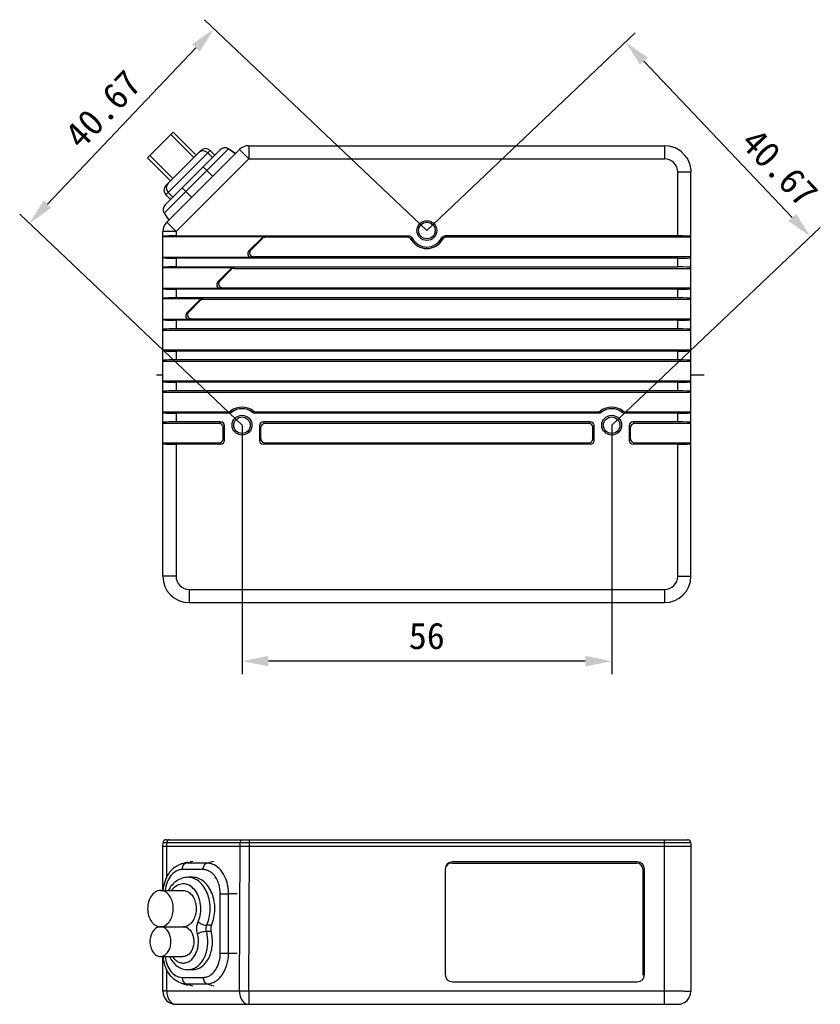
# Model space of a CAD drawing. Header units: millimetres. Extents: x 981 to 1872, y 361 to 991.
# Tile 16 of 62: x 1313 to 1434, y 508 to 658. Entities that reach past the tile are written whole.
import ezdxf

# ---------------------------------------------------------------- set-up
doc = ezdxf.new("R2010")
doc.units = ezdxf.units.MM
doc.header["$LTSCALE"] = 46.2
doc.header["$PDMODE"] = 3
doc.header["$PDSIZE"] = 0.3
doc.layers.get('0').update_dxf_attribs({"linetype": 'CONTINUOUS'})
doc.layers.get('Defpoints').update_dxf_attribs({"linetype": 'CONTINUOUS'})
doc.styles.get("Standard").update_dxf_attribs({"font": 'simfang.ttf'})
doc.dimstyles.new('DIMSTYLE_1', dxfattribs={"dimtxt": 4, "dimasz": 4, "dimexe": 2, "dimexo": 0, "dimgap": 0.5, "dimtad": 1, "dimdsep": 46, "dimtxsty": 'Standard', "dimblk": '_FILLED', "dimblk1": '_FILLED', "dimblk2": '_FILLED', "dimcen": 0.09, "dimazin": 2, "dimtp": 0.3, "dimtm": 0.3, "dimtfac": 1, "dimtofl": 0, "dimtmove": 0, "dimatfit": 3, "dimldrblk": '_FILLED', "dimfxl": 1, "dimtolj": 1, "dimarcsym": 0})

# ---------------------------------------------------------------- blocks, each defined once
blk = doc.blocks.new('_FILLED')
at = {"color": 0, "linetype": 'ByBlock'}
blk.add_solid([(0, 0), (-1, 0.2), (-1, -0.2)], dxfattribs=at)
blk = doc.blocks.new('*D34')
at = {"color": 0, "linetype": 'Continuous', "lineweight": -2, "transparency": 16777216}
for p, q in [((1346.77, 596.2), (1346.77, 558.43)), ((1402.77, 596.2), (1402.77, 558.43)), ((1398.77, 560.43), (1350.77, 560.43))]:
    blk.add_line(p, q, dxfattribs=at)
at = {"layer": 'Defpoints', "color": 0, "linetype": 'Continuous', "transparency": 16777216}
for p in [(1346.77, 596.2), (1402.77, 596.2), (1346.77, 560.43)]:
    blk.add_point(p, dxfattribs=at)
at = {"color": 0, "linetype": 'Continuous', "lineweight": -2, "transparency": 16777216, "xscale": 4, "yscale": 4, "zscale": 4, "rotation": 180}
blk.add_blockref('_FILLED', (1346.77, 560.43), dxfattribs=at)
at = {"color": 0, "linetype": 'Continuous', "lineweight": -2, "transparency": 16777216, "xscale": 4, "yscale": 4, "zscale": 4}
blk.add_blockref('_FILLED', (1402.77, 560.43), dxfattribs=at)
at = {"color": 0, "linetype": 'Continuous', "transparency": 16777216, "insert": (1374.76, 566.26), "char_height": 4, "attachment_point": 2, "line_spacing_factor": 0.9}
blk.add_mtext('\\A1;56', dxfattribs=at)
blk = doc.blocks.new('*D35')
at = {"color": 0, "linetype": 'Continuous', "lineweight": -2, "transparency": 16777216}
for p, q in [((1374.77, 625.7), (1406.33, 655.66)), ((1430.13, 627.68), (1407.64, 651.38)), ((1402.77, 596.2), (1434.33, 626.16))]:
    blk.add_line(p, q, dxfattribs=at)
at = {"layer": 'Defpoints', "color": 0, "linetype": 'Continuous', "transparency": 16777216}
for p in [(1404.88, 654.28), (1374.77, 625.7), (1402.77, 596.2)]:
    blk.add_point(p, dxfattribs=at)
at = {"color": 0, "linetype": 'Continuous', "lineweight": -2, "transparency": 16777216, "xscale": 4, "yscale": 4, "zscale": 4}
for p, rotation in [((1404.88, 654.28), 133.5055844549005), ((1432.88, 624.78), 313.5055844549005)]:
    blk.add_blockref('_FILLED', p, dxfattribs=dict(at, rotation=rotation))
at = {"color": 0, "linetype": 'Continuous', "transparency": 16777216, "insert": (1429.67, 636.63), "char_height": 4, "attachment_point": 2, "rotation": 313.5056, "line_spacing_factor": 0.9}
blk.add_mtext('\\A1;40.67', dxfattribs=at)
blk = doc.blocks.new('*D36')
at = {"color": 0, "linetype": 'Continuous', "lineweight": -2, "transparency": 16777216}
for p, q in [((1374.77, 625.7), (1341.09, 657.66)), ((1339.79, 653.38), (1317.3, 629.68)), ((1346.77, 596.2), (1313.09, 628.16))]:
    blk.add_line(p, q, dxfattribs=at)
at = {"layer": 'Defpoints', "color": 0, "linetype": 'Continuous', "transparency": 16777216}
for p in [(1314.54, 626.78), (1374.77, 625.7), (1346.77, 596.2)]:
    blk.add_point(p, dxfattribs=at)
at = {"color": 0, "linetype": 'Continuous', "lineweight": -2, "transparency": 16777216, "xscale": 4, "yscale": 4, "zscale": 4}
for p, rotation in [((1342.54, 656.28), 46.49425163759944), ((1314.54, 626.78), 226.4942516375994)]:
    blk.add_blockref('_FILLED', p, dxfattribs=dict(at, rotation=rotation))
at = {"color": 0, "linetype": 'Continuous', "transparency": 16777216, "insert": (1324.23, 645.46), "char_height": 4, "attachment_point": 2, "rotation": 46.4943, "line_spacing_factor": 0.9}
blk.add_mtext('\\A1;40.67', dxfattribs=at)

msp = doc.modelspace()

# ---------------------------------------------------------------- linework, layer by layer
at = {"linetype": 'Continuous'}
for p, q in [((1332.467, 636.707), (1336.356, 640.596)), ((1336.356, 640.596), (1339.821, 637.131)), ((1336, 640.239), (1339.465, 636.775)), ((1334.97, 628.331), (1344.724, 638.086)), ((1335.101, 629.583), (1343.473, 637.954)), ((1335.225, 632.535), (1340.528, 637.838)), ((1335.225, 631.12), (1341.942, 637.838)), ((1335.353, 626.961), (1346.37, 637.978)), ((1342.293, 636.775), (1341.586, 637.482)), ((1342.649, 637.131), (1341.942, 637.838)), ((1344.724, 638.086), (1344.729, 638.091)), ((1344.724, 638.086), (1345.788, 637.395)), ((1345.792, 637.4), (1344.729, 638.091)), ((1346.37, 637.978), (1347.784, 636.564)), ((1347.784, 638.564), (1347.784, 636.564)), ((1347.784, 638.564), (1410.767, 638.564)), ((1410.767, 638.564), (1410.767, 636.564)), ((1332.467, 636.707), (1335.932, 633.242)), ((1332.818, 637.057), (1336.283, 633.593)), ((1336.767, 625.546), (1347.784, 636.564)), ((1347.784, 636.564), (1410.767, 636.564)), ((1340.876, 635.357), (1341.435, 634.797)), ((1341.435, 634.797), (1342.312, 633.92)), ((1414.767, 634.564), (1412.767, 634.564)), ((1412.767, 624.896), (1412.767, 634.564)), ((1414.767, 573.296), (1414.767, 634.564)), ((1336.283, 630.764), (1335.576, 631.471)), ((1337.694, 632.175), (1338.254, 631.615)), ((1338.254, 631.615), (1339.13, 630.738)), ((1335.932, 630.413), (1335.225, 631.12)), ((1334.97, 628.331), (1335.66, 627.268)), ((1335.353, 626.961), (1336.767, 625.546)), ((1334.767, 573.296), (1334.767, 625.546)), ((1336.767, 625.546), (1334.767, 625.546)), ((1336.767, 625.546), (1336.767, 624.896)), ((1334.767, 624.791), (1350.222, 624.791)), ((1336.767, 624.896), (1372.002, 624.896)), ((1347.806, 622.623), (1349.798, 624.615)), ((1348.097, 622.744), (1349.848, 624.495)), ((1349.848, 624.495), (1349.798, 624.615)), ((1350.272, 624.67), (1350.222, 624.791)), ((1371.866, 624.67), (1350.272, 624.67)), ((1412.767, 624.896), (1377.532, 624.896)), ((1414.767, 624.67), (1377.668, 624.67)), ((1347.806, 622.623), (1348.097, 622.744)), ((1348.23, 621.601), (1334.767, 621.601)), ((1336.767, 621.496), (1336.767, 620.196)), ((1412.767, 621.496), (1336.767, 621.496)), ((1348.23, 621.601), (1348.521, 621.721)), ((1414.767, 621.721), (1348.521, 621.721)), ((1412.767, 620.196), (1412.767, 621.496)), ((1334.767, 620.091), (1345.522, 620.091)), ((1336.767, 620.196), (1412.767, 620.196)), ((1343.106, 617.923), (1345.098, 619.915)), ((1343.397, 618.044), (1345.148, 619.795)), ((1345.148, 619.795), (1345.098, 619.915)), ((1345.572, 619.97), (1345.522, 620.091)), ((1345.572, 619.97), (1414.767, 619.97)), ((1343.106, 617.923), (1343.397, 618.044)), ((1343.53, 616.901), (1334.767, 616.901)), ((1412.767, 616.796), (1336.767, 616.796)), ((1336.767, 616.796), (1336.767, 615.496)), ((1343.53, 616.901), (1343.821, 617.021)), ((1343.821, 617.021), (1414.767, 617.021)), ((1412.767, 615.496), (1412.767, 616.796)), ((1334.767, 615.391), (1340.822, 615.391)), ((1412.767, 615.496), (1336.767, 615.496)), ((1338.406, 613.223), (1340.398, 615.215)), ((1338.697, 613.344), (1340.448, 615.095)), ((1340.448, 615.095), (1340.398, 615.215)), ((1340.872, 615.27), (1340.822, 615.391)), ((1414.767, 615.27), (1340.872, 615.27)), ((1338.83, 612.201), (1334.767, 612.201)), ((1412.767, 612.096), (1336.767, 612.096)), ((1336.767, 612.096), (1336.767, 610.796)), ((1338.406, 613.223), (1338.697, 613.344)), ((1338.83, 612.201), (1339.121, 612.321)), ((1339.121, 612.321), (1414.767, 612.321)), ((1412.767, 610.796), (1412.767, 612.096)), ((1414.767, 610.57), (1334.767, 610.57)), ((1412.767, 610.796), (1336.767, 610.796)), ((1334.767, 607.621), (1414.767, 607.621)), ((1412.767, 607.396), (1336.767, 607.396)), ((1336.767, 607.396), (1336.767, 606.096)), ((1412.767, 606.096), (1336.767, 606.096)), ((1412.767, 606.096), (1412.767, 607.396)), ((1414.767, 605.87), (1334.767, 605.87)), ((1334.767, 603.796), (1333.829, 603.796)), ((1416.777, 603.796), (1414.767, 603.796)), ((1334.767, 602.921), (1414.767, 602.921)), ((1412.767, 602.696), (1336.767, 602.696)), ((1336.767, 602.696), (1336.767, 601.396)), ((1412.767, 601.396), (1412.767, 602.696)), ((1414.767, 601.17), (1334.767, 601.17)), ((1412.767, 601.396), (1336.767, 601.396)), ((1334.767, 598.221), (1344.726, 598.221)), ((1344.805, 597.996), (1336.767, 597.996)), ((1336.767, 597.996), (1336.767, 596.696)), ((1400.805, 597.996), (1348.729, 597.996)), ((1348.808, 598.221), (1400.726, 598.221)), ((1412.767, 597.996), (1404.729, 597.996)), ((1404.808, 598.221), (1414.767, 598.221)), ((1412.767, 596.696), (1412.767, 597.996)), ((1343.304, 596.47), (1334.767, 596.47)), ((1343.529, 596.696), (1336.767, 596.696)), ((1343.529, 596.696), (1343.304, 596.47)), ((1344.128, 596.097), (1343.903, 595.871)), ((1343.903, 594.12), (1343.903, 595.871)), ((1344.128, 593.895), (1344.128, 596.097)), ((1349.631, 595.871), (1349.406, 596.097)), ((1349.406, 596.097), (1349.406, 593.895)), ((1349.631, 594.12), (1349.631, 595.871)), ((1399.529, 596.696), (1350.005, 596.696)), ((1350.23, 596.47), (1350.005, 596.696)), ((1399.304, 596.47), (1350.23, 596.47)), ((1399.529, 596.696), (1399.304, 596.47)), ((1400.128, 596.097), (1399.903, 595.871)), ((1399.903, 594.12), (1399.903, 595.871)), ((1400.128, 593.895), (1400.128, 596.097)), ((1405.631, 595.871), (1405.406, 596.097)), ((1405.406, 596.097), (1405.406, 593.895)), ((1405.631, 594.12), (1405.631, 595.871)), ((1412.767, 596.696), (1406.005, 596.696)), ((1406.23, 596.47), (1406.005, 596.696)), ((1414.767, 596.47), (1406.23, 596.47)), ((1343.903, 594.12), (1344.128, 593.895)), ((1349.406, 593.895), (1349.631, 594.12)), ((1399.903, 594.12), (1400.128, 593.895)), ((1405.406, 593.895), (1405.631, 594.12)), ((1334.767, 593.521), (1343.304, 593.521)), ((1343.529, 593.296), (1336.767, 593.296)), ((1336.767, 593.296), (1336.767, 573.296)), ((1343.304, 593.521), (1343.529, 593.296)), ((1350.005, 593.296), (1350.23, 593.521)), ((1399.529, 593.296), (1350.005, 593.296)), ((1350.23, 593.521), (1399.304, 593.521)), ((1399.304, 593.521), (1399.529, 593.296)), ((1406.005, 593.296), (1406.23, 593.521)), ((1412.767, 593.296), (1406.005, 593.296)), ((1406.23, 593.521), (1414.767, 593.521)), ((1412.767, 573.296), (1412.767, 593.296)), ((1336.767, 573.296), (1334.767, 573.296)), ((1412.767, 573.296), (1414.767, 573.296)), ((1338.767, 571.296), (1410.767, 571.296)), ((1338.767, 571.296), (1338.767, 569.296)), ((1410.767, 571.296), (1410.767, 569.296)), ((1338.767, 569.296), (1410.767, 569.296)), ((1334.791, 532.363), (1334.804, 532.876)), ((1414.73, 532.876), (1334.804, 532.876)), ((1335.304, 533.363), (1414.23, 533.363)), ((1335.37, 532.363), (1335.379, 532.876)), ((1346.498, 532.363), (1346.508, 532.876)), ((1347.895, 532.363), (1347.895, 533.363)), ((1410.767, 508.413), (1410.767, 533.363)), ((1414.73, 532.876), (1414.743, 532.363)), ((1334.767, 525.663), (1334.767, 532.363)), ((1334.767, 532.363), (1414.767, 532.363)), ((1335.353, 527.588), (1335.353, 532.363)), ((1346.37, 510.437), (1346.481, 532.363)), ((1347.784, 510.437), (1347.895, 532.363)), ((1414.767, 532.363), (1414.767, 510.413)), ((1337.563, 529.706), (1338.581, 530.019)), ((1338.264, 529.812), (1339.33, 530.133)), ((1341.446, 529.809), (1342.512, 530.129)), ((1406.636, 530.013), (1378.636, 530.013)), ((1338.264, 529.812), (1337.563, 529.706)), ((1340.885, 528.83), (1337.703, 528.834)), ((1341.446, 529.809), (1338.264, 529.812)), ((1377.536, 528.913), (1377.536, 512.913)), ((1378.536, 529.813), (1406.536, 529.813)), ((1407.536, 512.813), (1407.536, 528.813)), ((1407.736, 512.913), (1407.736, 528.913)), ((1339.291, 527.663), (1338.584, 527.663)), ((1334.412, 525.663), (1337.876, 525.663)), ((1343.473, 516.158), (1343.478, 525.158)), ((1343.478, 525.158), (1344.729, 525.157)), ((1344.724, 516.157), (1344.729, 525.157)), ((1346.022, 525.157), (1344.729, 525.157)), ((1334.41, 520.163), (1337.875, 520.163)), ((1338.613, 519.931), (1338.577, 519.931)), ((1338.613, 519.931), (1338.613, 519.905)), ((1341.372, 519.488), (1342.079, 519.488)), ((1342.137, 520.39), (1341.43, 520.39)), ((1334.409, 515.663), (1337.874, 515.663)), ((1334.767, 510.413), (1334.767, 515.663)), ((1343.473, 516.158), (1344.724, 516.157)), ((1344.724, 516.157), (1346.017, 516.157)), ((1335.353, 510.437), (1335.353, 513.731)), ((1339.288, 513.663), (1338.581, 513.663)), ((1337.694, 512.495), (1340.876, 512.491)), ((1335.353, 510.437), (1346.37, 510.437)), ((1337.558, 511.623), (1338.254, 511.517)), ((1337.558, 511.623), (1338.576, 511.31)), ((1338.254, 511.517), (1341.435, 511.513)), ((1338.254, 511.517), (1339.32, 511.196)), ((1341.435, 511.513), (1342.502, 511.193)), ((1347.784, 510.437), (1347.784, 508.413)), ((1347.784, 510.437), (1410.767, 510.437)), ((1378.636, 511.813), (1406.636, 511.813)), ((1336.767, 508.413), (1412.767, 508.413))]:
    msp.add_line(p, q, dxfattribs=at)
msp.add_lwpolyline([(1414.147, 636.703), (1413.911, 637.036), (1413.222, 637.721), (1412.39, 638.22), (1411.468, 638.502), (1410.767, 638.564)], dxfattribs=at)
for centre, radius in [((1374.767, 625.696), 1.5), ((1374.767, 625.696), 1.25), ((1346.767, 596.196), 1.5), ((1346.767, 596.196), 1.25), ((1402.767, 596.196), 1.5), ((1402.767, 596.196), 1.25)]:
    msp.add_circle(centre, radius, dxfattribs=at)
for centre, radius, start, end in [((1340.879, 636.775), 1, 45, 135), ((1341.235, 637.131), 1, 45, 135), ((1344.18, 637.247), 1, 57, 135), ((1344.185, 637.252), 1, 57, 135), ((1347.784, 636.564), 2, 90.00177, 134.99823), ((1410.767, 634.564), 2, 359.99841, 89.99704), ((1336.283, 632.178), 1, 135, 225), ((1335.932, 631.828), 1, 135, 225), ((1335.808, 628.876), 1, 135, 213), ((1336.767, 625.546), 2, 135, 180), ((1382.631, 618.364), 12.476, 148.42952, 149.63653), ((1379.308, 619.507), 8.454, 143.23243, 144.93203), ((1374.767, 625.696), 2.725, 209.25187, 330.74813), ((1374.767, 625.696), 2.5, 206.83788, 333.16211), ((1370.226, 619.507), 8.454, 35.06798, 36.76756), ((1366.903, 618.364), 12.476, 30.36349, 31.57046), ((1346.767, 596.196), 2.725, 52.13358, 127.86642), ((1346.767, 596.196), 2.5, 50.72656, 129.27343), ((1402.767, 596.196), 2.725, 52.13358, 127.86642), ((1402.767, 596.196), 2.5, 50.72656, 129.27343), ((1363.119, 604.528), 19.444, 198.92704, 199.63055), ((1356.868, 603.14), 12.712, 202.14899, 203.205), ((1336.666, 603.14), 12.712, 336.79501, 337.851), ((1330.415, 604.528), 19.444, 340.36946, 341.07296), ((1419.119, 604.528), 19.444, 198.92704, 199.63055), ((1412.868, 603.14), 12.712, 202.14899, 203.205), ((1392.666, 603.14), 12.712, 336.79501, 337.851), ((1386.415, 604.528), 19.444, 340.36946, 341.07296), ((1338.767, 573.296), 4, 180, 270), ((1338.767, 573.296), 2, 180, 270), ((1410.767, 573.296), 4, 270, 0), ((1410.767, 573.296), 2, 270, 0), ((1335.304, 532.863), 0.5, 90, 178.5), ((1414.23, 532.863), 0.5, 1.5, 90), ((1378.636, 528.913), 1.1, 90, 180), ((1406.636, 528.913), 1.1, 0, 90), ((1340.623, 526.251), 3.834, 40.33122, 41.51689), ((1378.536, 528.813), 1, 90, 174.16014), ((1406.536, 528.813), 1, 0, 90), ((1378.636, 512.913), 1.1, 180, 270), ((1406.636, 512.913), 1.1, 270, 0), ((1336.767, 510.413), 2, 180, 270), ((1412.767, 510.413), 2, 270, 0)]:
    msp.add_arc(centre, radius, start, end, dxfattribs=at)
for centre, major_axis, ratio, start_param, end_param in [((1336.767, 624.791), (2, 0), 0.0524078, 1.5707963, 3.1415927), ((1350.223, 624.19), (-0.23, 0.555), 0.998395, -0.3921315, 0.3921315), ((1350.273, 624.07), (-0.23, 0.555), 0.998395, -0.3921315, 0.3921315), ((1412.767, 624.791), (2, 0), 0.0524078, 0, 1.5707963), ((1348.234, 622.201), (0.56, 0.232), 0.9907525, 1.9667909, 4.3163944), ((1348.525, 622.322), (0.56, 0.232), 0.9907525, 1.9667909, 4.3163944), ((1336.767, 621.601), (2, 0), 0.0524078, 3.1415927, 4.712389), ((1412.767, 621.601), (2, 0), 0.0524078, -1.5707963, 0), ((1336.767, 620.091), (2, 0), 0.0524078, 1.5707963, 3.1415927), ((1345.523, 619.49), (-0.23, 0.555), 0.998395, -0.3921315, 0.3921315), ((1345.573, 619.37), (-0.23, 0.555), 0.998395, -0.3921315, 0.3921315), ((1412.767, 620.091), (2, 0), 0.0524078, 0, 1.5707963), ((1343.534, 617.501), (0.56, 0.232), 0.9907525, 1.9667909, 4.3163944), ((1343.825, 617.622), (0.56, 0.232), 0.9907525, 1.9667909, 4.3163944), ((1336.767, 616.901), (2, 0), 0.0524078, 3.1415927, 4.712389), ((1412.767, 616.901), (2, 0), 0.0524078, -1.5707963, 0), ((1336.767, 615.391), (2, 0), 0.0524078, 1.5707963, 3.1415927), ((1340.823, 614.79), (-0.23, 0.555), 0.998395, -0.3921315, 0.3921315), ((1340.873, 614.67), (-0.23, 0.555), 0.998395, -0.3921315, 0.3921315), ((1412.767, 615.391), (2, 0), 0.0524078, 0, 1.5707963), ((1336.767, 612.201), (2, 0), 0.0524078, 3.1415927, 4.712389), ((1338.834, 612.801), (0.56, 0.232), 0.9907525, 1.9667909, 4.3163944), ((1339.125, 612.922), (0.56, 0.232), 0.9907525, 1.9667909, 4.3163944), ((1412.767, 612.201), (2, 0), 0.0524078, -1.5707963, 0), ((1336.767, 610.691), (2, 0), 0.0524078, 1.5707963, 3.1415927), ((1412.767, 610.691), (2, 0), 0.0524078, 0, 1.5707963), ((1336.767, 607.501), (2, 0), 0.0524078, 3.1415927, 4.712389), ((1412.767, 607.501), (2, 0), 0.0524078, -1.5707963, 0), ((1336.767, 605.991), (2, 0), 0.0524078, 1.5707963, 3.1415927), ((1412.767, 605.991), (2, 0), 0.0524078, 0, 1.5707963), ((1336.767, 602.801), (2, 0), 0.0524078, 3.1415927, 4.712389), ((1412.767, 602.801), (2, 0), 0.0524078, -1.5707963, 0), ((1336.767, 601.291), (2, 0), 0.0524078, 1.5707963, 3.1415927), ((1412.767, 601.291), (2, 0), 0.0524078, 0, 1.5707963), ((1336.767, 598.101), (2, 0), 0.0524078, 3.1415927, 4.712389), ((1412.767, 598.101), (2, 0), 0.0524078, -1.5707963, 0), ((1336.767, 596.591), (2, 0), 0.0524078, 1.5707963, 3.1415927), ((1343.302, 595.87), (-0.425, -0.425), 0.9972647, 2.357564, 3.9256213), ((1343.527, 596.095), (0.425, 0.425), 0.9972647, -0.7840286, 0.7840286), ((1350.007, 596.095), (-0.425, 0.425), 0.9972647, -0.7840286, 0.7840286), ((1350.232, 595.87), (-0.425, 0.425), 0.9972647, -0.7840286, 0.7840286), ((1399.302, 595.87), (-0.425, -0.425), 0.9972647, 2.357564, 3.9256213), ((1399.527, 596.095), (0.425, 0.425), 0.9972647, -0.7840286, 0.7840286), ((1406.007, 596.095), (-0.425, 0.425), 0.9972647, -0.7840286, 0.7840286), ((1406.232, 595.87), (-0.425, 0.425), 0.9972647, -0.7840286, 0.7840286), ((1412.767, 596.591), (2, 0), 0.0524078, 0, 1.5707963), ((1343.302, 594.122), (0.425, -0.425), 0.9972647, -0.7840286, 0.7840286), ((1350.232, 594.122), (0.425, 0.425), 0.9972647, 2.357564, 3.9256213), ((1399.302, 594.122), (0.425, -0.425), 0.9972647, -0.7840286, 0.7840286), ((1406.232, 594.122), (0.425, 0.425), 0.9972647, 2.357564, 3.9256213), ((1336.767, 593.401), (2, 0), 0.0524078, 3.1415927, 4.712389), ((1343.527, 593.897), (-0.425, 0.425), 0.9972647, -3.9256213, -2.357564), ((1350.007, 593.897), (0.425, 0.425), 0.9972647, -3.9256213, -2.357564), ((1399.527, 593.897), (-0.425, 0.425), 0.9972647, -3.9256213, -2.357564), ((1406.007, 593.897), (0.425, 0.425), 0.9972647, -3.9256213, -2.357564), ((1412.767, 593.401), (2, 0), 0.0524078, -1.5707963, 0)]:
    msp.add_ellipse(centre, major_axis=major_axis, ratio=ratio, start_param=start_param, end_param=end_param, dxfattribs=at)
for points, knots in [([(1414.147, 636.703), (1414.347, 636.387), (1414.66, 635.693), (1414.767, 634.939), (1414.767, 634.564)], [0, 0, 0, 0, 0.4998909, 1, 1, 1, 1]), ([(1372.389, 624.364), (1372.338, 624.455), (1372.184, 624.613), (1371.971, 624.67), (1371.866, 624.67)], [0, 0, 0, 0, 0.5000002, 1, 1, 1, 1]), ([(1372.002, 624.896), (1372.11, 624.896), (1372.332, 624.834), (1372.487, 624.664), (1372.536, 624.567)], [0, 0, 0, 0, 0.5000005, 1, 1, 1, 1]), ([(1376.998, 624.567), (1377.047, 624.664), (1377.202, 624.834), (1377.424, 624.896), (1377.532, 624.896)], [0, 0, 0, 0, 0.4999995, 1, 1, 1, 1]), ([(1377.668, 624.67), (1377.563, 624.67), (1377.35, 624.613), (1377.196, 624.455), (1377.145, 624.364)], [0, 0, 0, 0, 0.4999998, 1, 1, 1, 1]), ([(1335.733, 533.363), (1335.687, 533.363), (1335.588, 533.333), (1335.474, 533.221), (1335.399, 533.061), (1335.38, 532.939), (1335.379, 532.876)], [0, 0, 0, 0, 0.2099341, 0.4449739, 0.7118963, 1, 1, 1, 1]), ([(1346.508, 532.876), (1346.509, 532.939), (1346.527, 533.061), (1346.602, 533.221), (1346.716, 533.333), (1346.815, 533.363), (1346.861, 533.363)], [0, 0, 0, 0, 0.2881037, 0.5550262, 0.7900658, 1, 1, 1, 1]), ([(1334.834, 525.666), (1334.871, 526.124), (1335.045, 527.018), (1335.607, 528.225), (1336.447, 529.185), (1337.182, 529.589), (1337.563, 529.706)], [0, 0, 0, 0, 0.2681493, 0.5249987, 0.7678883, 1, 1, 1, 1]), ([(1337.703, 528.834), (1337.548, 528.834), (1337.23, 528.793), (1336.609, 528.548), (1335.915, 527.935), (1335.353, 526.898), (1335.172, 526.089), (1335.131, 525.666)], [0, 0, 0, 0, 0.1050857, 0.2134184, 0.4476733, 0.7122522, 1, 1, 1, 1]), ([(1337.703, 528.834), (1337.703, 528.946), (1337.729, 529.165), (1337.843, 529.461), (1338.021, 529.692), (1338.182, 529.788), (1338.264, 529.812)], [0, 0, 0, 0, 0.2810585, 0.5466956, 0.786483, 1, 1, 1, 1]), ([(1340.885, 528.83), (1340.885, 528.943), (1340.911, 529.162), (1341.025, 529.458), (1341.203, 529.689), (1341.364, 529.784), (1341.446, 529.809)], [0, 0, 0, 0, 0.2810585, 0.5466956, 0.786483, 1, 1, 1, 1]), ([(1343.478, 525.158), (1343.478, 525.631), (1343.355, 526.547), (1342.889, 527.581), (1342.35, 528.216), (1341.899, 528.564), (1341.404, 528.78), (1341.055, 528.83), (1340.885, 528.83)], [0, 0, 0, 0, 0.2870273, 0.553552, 0.6754995, 0.7893343, 0.8965648, 1, 1, 1, 1]), ([(1343.494, 528.792), (1343.224, 529.098), (1342.745, 529.489), (1342.007, 529.762), (1341.63, 529.808), (1341.446, 529.809)], [0, 0, 0, 0, 0.521149, 0.7638544, 1, 1, 1, 1]), ([(1344.729, 525.157), (1344.73, 525.495), (1344.635, 526.758), (1344.148, 528.023), (1343.546, 528.732)], [0, 0, 0, 0, 0.26645, 1, 1, 1, 1]), ([(1338.584, 527.663), (1338.283, 527.663), (1337.672, 527.565), (1336.837, 527.147), (1336.126, 526.503), (1335.761, 525.966), (1335.604, 525.677)], [0, 0, 0, 0, 0.2406839, 0.4851461, 0.7372358, 1, 1, 1, 1]), ([(1341.43, 520.39), (1341.76, 521.136), (1342.01, 522.389), (1341.888, 524.031), (1341.57, 525.204), (1341.046, 526.224), (1340.346, 527.023), (1339.508, 527.54), (1338.884, 527.663), (1338.584, 527.663)], [0, 0, 0, 0, 0.2727529, 0.412932, 0.5487722, 0.6762456, 0.7930783, 0.89973, 1, 1, 1, 1]), ([(1342.137, 520.39), (1342.467, 521.136), (1342.717, 522.389), (1342.595, 524.031), (1342.277, 525.204), (1341.754, 526.224), (1341.053, 527.023), (1340.215, 527.54), (1339.591, 527.663), (1339.291, 527.663)], [0, 0, 0, 0, 0.2727527, 0.4129316, 0.5487723, 0.6762449, 0.7930787, 0.8997297, 1, 1, 1, 1]), ([(1334.412, 525.663), (1334.285, 525.663), (1334.023, 525.626), (1333.515, 525.404), (1332.966, 524.856), (1332.561, 523.955), (1332.419, 522.914), (1332.559, 521.874), (1332.909, 521.099), (1333.312, 520.623), (1333.651, 520.363), (1334.021, 520.2), (1334.283, 520.163), (1334.41, 520.163)], [0, 0, 0, 0, 0.0517596, 0.1053954, 0.2226738, 0.3560019, 0.4996118, 0.6432338, 0.7766015, 0.8376229, 0.8945788, 0.9482489, 1, 1, 1, 1]), ([(1335.149, 520.368), (1335.366, 520.494), (1335.769, 520.867), (1336.169, 521.618), (1336.373, 522.506), (1336.358, 523.438), (1336.128, 524.314), (1335.704, 525.041), (1335.199, 525.465), (1334.752, 525.634), (1334.524, 525.663), (1334.412, 525.663)], [0, 0, 0, 0, 0.1137625, 0.241515, 0.3799456, 0.5219592, 0.6593586, 0.7853884, 0.8973911, 0.9494122, 1, 1, 1, 1]), ([(1340.123, 520.921), (1340.298, 521.315), (1340.533, 522.174), (1340.552, 523.499), (1340.249, 524.757), (1339.656, 525.803), (1338.934, 526.408), (1338.293, 526.637), (1337.808, 526.682), (1337.326, 526.602), (1336.695, 526.327), (1336.299, 525.956), (1336.081, 525.672)], [0, 0, 0, 0, 0.1405582, 0.2861929, 0.4277808, 0.5575418, 0.6723038, 0.7255008, 0.7773151, 0.8293614, 0.883205, 1, 1, 1, 1]), ([(1337.877, 525.663), (1337.989, 525.663), (1338.216, 525.634), (1338.663, 525.465), (1339.168, 525.041), (1339.593, 524.314), (1339.823, 523.438), (1339.837, 522.506), (1339.634, 521.618), (1339.234, 520.867), (1338.831, 520.494), (1338.614, 520.368)], [0, 0, 0, 0, 0.0505878, 0.1026089, 0.2146116, 0.3406414, 0.4780408, 0.6200544, 0.758485, 0.8862375, 1, 1, 1, 1]), ([(1340.008, 519.117), (1339.966, 519.265), (1339.854, 519.864), (1339.939, 520.505), (1340.123, 520.921)], [0, 0, 0, 0, 0.2522715, 1, 1, 1, 1]), ([(1340.123, 520.921), (1340.21, 520.844), (1340.413, 520.703), (1340.747, 520.539), (1341.092, 520.426), (1341.323, 520.39), (1341.43, 520.39)], [0, 0, 0, 0, 0.2433025, 0.5141205, 0.7774508, 1, 1, 1, 1]), ([(1334.41, 520.163), (1334.306, 520.163), (1334.092, 520.133), (1333.676, 519.951), (1333.226, 519.503), (1332.895, 518.766), (1332.778, 517.914), (1332.894, 517.062), (1333.225, 516.324), (1333.674, 515.875), (1334.09, 515.693), (1334.304, 515.663), (1334.408, 515.663)], [0, 0, 0, 0, 0.0517777, 0.1054704, 0.2228128, 0.3562308, 0.499941, 0.6436677, 0.777125, 0.8945152, 0.9481996, 1, 1, 1, 1]), ([(1334.408, 515.663), (1334.588, 515.663), (1334.968, 515.759), (1335.441, 516.146), (1335.79, 516.715), (1335.989, 517.406), (1336.019, 518.15), (1335.847, 519.059), (1335.464, 519.685), (1335.113, 519.931)], [0, 0, 0, 0, 0.1018564, 0.2133904, 0.3385927, 0.4752653, 0.6172205, 0.7566846, 1, 1, 1, 1]), ([(1334.41, 520.163), (1334.537, 520.163), (1334.796, 520.199), (1335.035, 520.302), (1335.149, 520.368)], [0, 0, 0, 0, 0.4912456, 1, 1, 1, 1]), ([(1335.113, 519.931), (1335.008, 520.004), (1334.783, 520.121), (1334.532, 520.163), (1334.41, 520.163)], [0, 0, 0, 0, 0.5118139, 1, 1, 1, 1]), ([(1338.613, 519.905), (1338.957, 519.65), (1339.326, 519.022), (1339.486, 518.115), (1339.449, 517.378), (1339.246, 516.697), (1338.897, 516.137), (1338.427, 515.757), (1338.051, 515.663), (1337.873, 515.663)], [0, 0, 0, 0, 0.2448439, 0.3844474, 0.5261526, 0.6623574, 0.7870849, 0.8982978, 1, 1, 1, 1]), ([(1338.614, 520.368), (1338.5, 520.302), (1338.261, 520.199), (1338.002, 520.163), (1337.875, 520.163)], [0, 0, 0, 0, 0.5087544, 1, 1, 1, 1]), ([(1337.875, 520.163), (1337.997, 520.163), (1338.248, 520.121), (1338.473, 520.004), (1338.577, 519.931)], [0, 0, 0, 0, 0.4881861, 1, 1, 1, 1]), ([(1339.248, 513.769), (1339.464, 513.839), (1339.892, 514.051), (1340.447, 514.539), (1340.912, 515.18), (1341.398, 516.216), (1341.672, 517.696), (1341.536, 518.908), (1341.372, 519.488)], [0, 0, 0, 0, 0.1026071, 0.212601, 0.3312124, 0.458006, 0.7274958, 1, 1, 1, 1]), ([(1339.288, 513.663), (1339.533, 513.663), (1340.041, 513.753), (1340.737, 514.141), (1341.338, 514.748), (1341.989, 515.825), (1342.39, 517.465), (1342.264, 518.833), (1342.079, 519.488)], [0, 0, 0, 0, 0.1008255, 0.2071223, 0.3224515, 0.4477733, 0.7203028, 1, 1, 1, 1]), ([(1340.008, 519.117), (1340.106, 519.173), (1340.326, 519.271), (1340.676, 519.385), (1341.031, 519.463), (1341.265, 519.488), (1341.372, 519.488)], [0, 0, 0, 0, 0.236297, 0.5069872, 0.7740111, 1, 1, 1, 1]), ([(1341.372, 519.488), (1341.351, 519.562), (1341.295, 519.862), (1341.337, 520.182), (1341.43, 520.39)], [0, 0, 0, 0, 0.2521815, 1, 1, 1, 1]), ([(1342.137, 520.39), (1342.106, 520.322), (1342.011, 520.032), (1342.017, 519.71), (1342.079, 519.488)], [0, 0, 0, 0, 0.2444393, 1, 1, 1, 1]), ([(1340.032, 516.796), (1340.081, 516.984), (1340.223, 517.751), (1340.167, 518.555), (1340.008, 519.117)], [0, 0, 0, 0, 0.2494903, 1, 1, 1, 1]), ([(1336.225, 515.649), (1336.353, 515.462), (1336.642, 515.128), (1337.179, 514.777), (1337.771, 514.63), (1338.372, 514.703), (1338.932, 514.988), (1339.416, 515.456), (1339.798, 516.073), (1339.967, 516.546), (1340.032, 516.796)], [0, 0, 0, 0, 0.1301337, 0.2494105, 0.3613544, 0.4721318, 0.5883749, 0.7146445, 0.8523364, 1, 1, 1, 1]), ([(1337.558, 511.623), (1337.177, 511.74), (1336.443, 512.143), (1335.603, 513.102), (1335.041, 514.309), (1334.867, 515.201), (1334.829, 515.66)], [0, 0, 0, 0, 0.2321211, 0.4750185, 0.7318617, 1, 1, 1, 1]), ([(1335.126, 515.66), (1335.167, 515.237), (1335.349, 514.43), (1335.91, 513.395), (1336.602, 512.782), (1337.222, 512.536), (1337.539, 512.495), (1337.694, 512.495)], [0, 0, 0, 0, 0.2877011, 0.5522637, 0.7865555, 0.8949089, 1, 1, 1, 1]), ([(1335.778, 515.654), (1335.915, 515.369), (1336.244, 514.835), (1336.905, 514.187), (1337.701, 513.762), (1338.291, 513.663), (1338.581, 513.663)], [0, 0, 0, 0, 0.2627096, 0.5147672, 0.7592165, 1, 1, 1, 1]), ([(1341.435, 511.513), (1341.651, 511.513), (1342.093, 511.575), (1342.72, 511.848), (1343.292, 512.287), (1343.975, 513.09), (1344.568, 514.398), (1344.724, 515.559), (1344.724, 516.157)], [0, 0, 0, 0, 0.1034569, 0.2106812, 0.3244936, 0.4464154, 0.7129156, 1, 1, 1, 1]), ([(1341.504, 512.6), (1341.794, 512.702), (1342.36, 513.065), (1342.984, 513.907), (1343.382, 514.973), (1343.472, 515.757), (1343.473, 516.158)], [0, 0, 0, 0, 0.2144723, 0.4548949, 0.7201194, 1, 1, 1, 1]), ([(1338.581, 513.663), (1338.637, 513.663), (1338.863, 513.672), (1339.087, 513.717), (1339.248, 513.769)], [0, 0, 0, 0, 0.2484662, 1, 1, 1, 1]), ([(1337.694, 512.495), (1337.694, 512.383), (1337.719, 512.164), (1337.833, 511.868), (1338.011, 511.637), (1338.172, 511.541), (1338.254, 511.517)], [0, 0, 0, 0, 0.2811248, 0.5467592, 0.7865054, 1, 1, 1, 1]), ([(1340.876, 512.491), (1340.929, 512.491), (1341.142, 512.5), (1341.353, 512.547), (1341.504, 512.6)], [0, 0, 0, 0, 0.2478904, 1, 1, 1, 1]), ([(1340.876, 512.491), (1340.876, 512.379), (1340.901, 512.16), (1341.015, 511.864), (1341.193, 511.633), (1341.354, 511.538), (1341.435, 511.513)], [0, 0, 0, 0, 0.2811248, 0.5467592, 0.7865054, 1, 1, 1, 1]), ([(1335.353, 510.437), (1335.27, 510.436), (1335.153, 510.433), (1335.009, 510.429), (1334.925, 510.426), (1334.86, 510.423), (1334.809, 510.421), (1334.787, 510.416), (1334.767, 510.416), (1334.767, 510.413)], [0, 0, 0, 0, 0.4237187, 0.5959233, 0.7389982, 0.8517683, 0.933168, 0.9825635, 1, 1, 1, 1]), ([(1335.353, 510.437), (1335.351, 510.177), (1335.415, 509.672), (1335.709, 509.009), (1336.172, 508.537), (1336.578, 508.413), (1336.767, 508.413)], [0, 0, 0, 0, 0.2879124, 0.5554766, 0.7907271, 1, 1, 1, 1]), ([(1346.37, 510.437), (1346.368, 510.177), (1346.432, 509.672), (1346.727, 509.009), (1347.19, 508.537), (1347.596, 508.413), (1347.784, 508.413)], [0, 0, 0, 0, 0.2879108, 0.5554759, 0.7907267, 1, 1, 1, 1]), ([(1346.37, 510.437), (1346.471, 510.438), (1346.943, 510.44), (1347.414, 510.439), (1347.784, 510.437)], [0, 0, 0, 0, 0.214267, 1, 1, 1, 1]), ([(1410.767, 510.437), (1411.027, 510.437), (1411.537, 510.437), (1412.278, 510.435), (1412.961, 510.433), (1413.481, 510.431), (1413.849, 510.428), (1414.082, 510.426), (1414.283, 510.424), (1414.451, 510.422), (1414.568, 510.42), (1414.644, 510.419), (1414.687, 510.418), (1414.72, 510.416), (1414.746, 510.416), (1414.757, 510.413), (1414.767, 510.414), (1414.767, 510.413)], [0, 0, 0, 0, 0.1950699, 0.3826887, 0.5555449, 0.7070784, 0.7729789, 0.831422, 0.8818608, 0.9238078, 0.9568659, 0.9699616, 0.980717, 0.9891097, 0.995126, 0.9987544, 1, 1, 1, 1])]:
    msp.add_open_spline(points, degree=3, knots=knots, dxfattribs=at)
for points in [[(1344.726, 598.221), (1344.856, 598.221), (1344.992, 598.268), (1345.094, 598.347)], [(1345.184, 598.131), (1345.081, 598.046), (1344.939, 597.996), (1344.805, 597.996)], [(1348.729, 597.996), (1348.595, 597.996), (1348.454, 598.046), (1348.35, 598.131)], [(1348.44, 598.347), (1348.542, 598.268), (1348.678, 598.221), (1348.808, 598.221)], [(1400.726, 598.221), (1400.856, 598.221), (1400.992, 598.268), (1401.094, 598.347)], [(1401.184, 598.131), (1401.081, 598.046), (1400.939, 597.996), (1400.805, 597.996)], [(1404.729, 597.996), (1404.595, 597.996), (1404.454, 598.046), (1404.35, 598.131)], [(1404.44, 598.347), (1404.542, 598.268), (1404.678, 598.221), (1404.808, 598.221)]]:
    msp.add_open_spline(points, degree=3, dxfattribs=at)

# ---------------------------------------------------------------- dimensions: what is measured, and where the dimension line sits
for base, p1, p2, angle, picture, middle in [((1314.541, 626.783), (1374.767, 625.696), (1346.767, 596.196), 226.49425, '*D36', (1328.461, 641.448)), ((1404.883, 654.28), (1402.767, 596.196), (1374.767, 625.696), 133.50558, '*D35', (1425.443, 632.618)), ((1346.767, 560.429), (1402.767, 596.196), (1346.767, 596.196), 180, '*D34', (1374.755, 560.429))]:
    dim = msp.add_linear_dim(base=base, p1=p1, p2=p2, angle=angle, dimstyle='DIMSTYLE_1', dxfattribs=at)
    dim.commit()
    dim.dimension.update_dxf_attribs({"geometry": picture, "text_midpoint": middle, "dimtype": 160})

doc.saveas('drawing.dxf')
